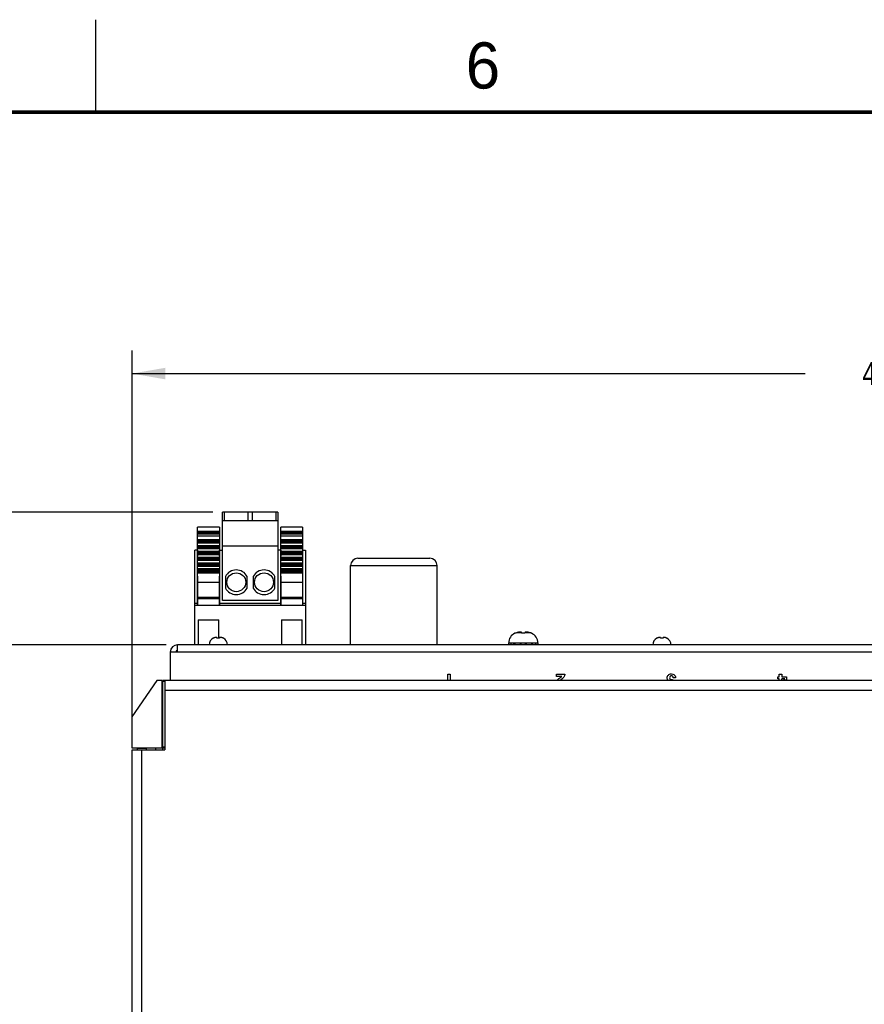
# Model space of a CAD drawing. Header units: inches. Extents: x 0 to 34, y 0 to 22.
# Tile 29 of 88: x 8.1 to 12.7, y 16.7 to 22. Entities that reach past the tile are written whole.
import ezdxf

# ---------------------------------------------------------------- set-up
doc = ezdxf.new("R2010")
doc.units = ezdxf.units.IN
doc.header["$LTSCALE"] = 1.87
doc.header["$MEASUREMENT"] = 0
doc.layers.get('0').update_dxf_attribs({"linetype": 'CONTINUOUS'})
doc.layers.add('DIMENSIONS', color=7, linetype='CONTINUOUS')
doc.styles.get("Standard").update_dxf_attribs({"font": 'txt', "width": 0.8})
doc.styles.add('TEXTSTYLE_2', font='txt')
doc.dimstyles.new('DIMSTYLE_1', dxfattribs={"dimtxt": 0.125, "dimasz": 0.18, "dimexe": 0.125, "dimexo": 0.0625, "dimgap": 0.0625, "dimtad": 0, "dimtih": 1, "dimtoh": 1, "dimlfac": 2, "dimdsep": 46, "dimtxsty": 'STANDARD', "dimblk": '_FILLED', "dimblk1": '_FILLED', "dimblk2": '_FILLED', "dimcen": 0.09, "dimadec": 0, "dimazin": 0, "dimtp": 0.001, "dimtm": 0.001, "dimtfac": 1, "dimtofl": 0, "dimtmove": 0, "dimatfit": 3, "dimldrblk": '_FILLED', "dimfxl": 1, "dimtolj": 1, "dimarcsym": 0})

# ---------------------------------------------------------------- blocks, each defined once
blk = doc.blocks.new('_FILLED')
at = {"color": 0, "linetype": 'BYBLOCK'}
blk.add_solid([(0, 0), (-1, 0.174), (-1, -0.174)], dxfattribs=at)
blk = doc.blocks.new('*D1')
at = {"layer": 'DIMENSIONS', "color": 2, "linetype": 'CONTINUOUS'}
for p, q in [((7.9459, 19.7439), (7.8284, 19.7439)), ((7.9459, 19.3339), (7.9459, 19.7439)), ((9.1323, 19.3339), (7.8209, 19.3339)), ((8.8798, 18.6153), (7.8209, 18.6153)), ((7.9459, 18.6153), (7.9459, 18.2553))]:
    blk.add_line(p, q, dxfattribs=at)
at = {"layer": 'DIMENSIONS', "color": 2, "linetype": 'CONTINUOUS', "xscale": 0.18, "yscale": 0.18, "zscale": 0.18}
for p, rotation in [((7.9459, 19.3339), 270), ((7.9459, 18.6153), 90)]:
    blk.add_blockref('_FILLED', p, dxfattribs=dict(at, rotation=rotation))
at = {"layer": 'DIMENSIONS', "color": 2, "linetype": 'CONTINUOUS', "insert": (7.7659, 19.8064), "char_height": 0.125, "width": 1.225, "attachment_point": 3, "line_spacing_factor": 0.9}
blk.add_mtext('36.5{\\Ftxt.shx;\\W1.000000;\\H0.125000; }[1.437]', dxfattribs=at)
blk = doc.blocks.new('*D2')
at = {"layer": 'DIMENSIONS', "color": 2, "linetype": 'CONTINUOUS'}
for p, q in [((8.8798, 18.6153), (7.0709, 18.6153)), ((7.1959, 18.6153), (7.1959, 15.3209)), ((7.1959, 12.4035), (7.1959, 15.0709)), ((8.3194, 12.4035), (7.0709, 12.4035))]:
    blk.add_line(p, q, dxfattribs=at)
at = {"layer": 'DIMENSIONS', "color": 2, "linetype": 'CONTINUOUS', "xscale": 0.18, "yscale": 0.18, "zscale": 0.18}
for p, rotation in [((7.1959, 18.6153), 90), ((7.1959, 12.4035), 270)]:
    blk.add_blockref('_FILLED', p, dxfattribs=dict(at, rotation=rotation))
at = {"layer": 'DIMENSIONS', "color": 2, "linetype": 'CONTINUOUS', "insert": (7.1959, 15.2584), "char_height": 0.125, "width": 1.525, "attachment_point": 2, "line_spacing_factor": 0.9}
blk.add_mtext('315.56{\\Ftxt.shx;\\W1.000000;\\H0.125000; }[12.424]', dxfattribs=at)
blk = doc.blocks.new('*D3')
at = {"layer": 'DIMENSIONS', "color": 2, "linetype": 'CONTINUOUS'}
for p, q in [((9.1323, 19.3339), (5.5709, 19.3339)), ((5.6959, 19.3339), (5.6959, 15.8977)), ((5.6959, 12.2116), (5.6959, 15.6477)), ((8.7998, 12.2116), (5.5709, 12.2116))]:
    blk.add_line(p, q, dxfattribs=at)
at = {"layer": 'DIMENSIONS', "color": 2, "linetype": 'CONTINUOUS', "xscale": 0.18, "yscale": 0.18, "zscale": 0.18}
for p, rotation in [((5.6959, 19.3339), 90), ((5.6959, 12.2116), 270)]:
    blk.add_blockref('_FILLED', p, dxfattribs=dict(at, rotation=rotation))
at = {"layer": 'DIMENSIONS', "color": 2, "linetype": 'CONTINUOUS', "insert": (5.6959, 15.8352), "char_height": 0.125, "width": 1.525, "attachment_point": 2, "line_spacing_factor": 0.9}
blk.add_mtext('361.81{\\Ftxt.shx;\\W1.000000;\\H0.125000; }[14.245]', dxfattribs=at)
blk = doc.blocks.new('*D16')
at = {"layer": 'DIMENSIONS', "color": 2, "linetype": 'CONTINUOUS'}
for p, q in [((8.6959, 18.1097), (8.6959, 20.2089)), ((17.5286, 18.1097), (17.5286, 20.2089)), ((8.6959, 20.0839), (12.3373, 20.0839)), ((17.5286, 20.0839), (13.8873, 20.0839))]:
    blk.add_line(p, q, dxfattribs=at)
at = {"layer": 'DIMENSIONS', "color": 2, "linetype": 'CONTINUOUS', "xscale": 0.18, "yscale": 0.18, "zscale": 0.18, "rotation": 180}
blk.add_blockref('_FILLED', (8.6959, 20.0839), dxfattribs=at)
at = {"layer": 'DIMENSIONS', "color": 2, "linetype": 'CONTINUOUS', "xscale": 0.18, "yscale": 0.18, "zscale": 0.18}
blk.add_blockref('_FILLED', (17.5286, 20.0839), dxfattribs=at)
at = {"layer": 'DIMENSIONS', "color": 2, "linetype": 'CONTINUOUS', "insert": (13.1123, 20.1464), "char_height": 0.125, "width": 1.425, "attachment_point": 2, "line_spacing_factor": 0.9}
blk.add_mtext('448.7{\\Ftxt.shx;\\W1.000000;\\H0.125000; }[17.665]', dxfattribs=at)

msp = doc.modelspace()

# ---------------------------------------------------------------- linework, layer by layer
at = {"color": 2, "linetype": 'CONTINUOUS'}
msp.add_line((8.5, 21.5), (8.5, 22), dxfattribs=at)
at = {"color": 6, "linetype": 'CONTINUOUS'}
for p, q in [((9.1848, 18.8555), (9.1848, 19.3339)), ((9.4848, 19.3339), (9.1848, 19.3339)), ((9.1948, 19.3339), (9.1948, 19.2888)), ((9.3247, 19.2888), (9.3247, 19.3339)), ((9.3448, 19.3339), (9.3448, 19.2888)), ((9.4747, 19.2888), (9.4747, 19.3339)), ((9.4848, 19.3339), (9.4848, 18.8555)), ((9.0507, 18.8289), (9.0507, 19.2522)), ((9.1688, 19.2522), (9.0507, 19.2522)), ((9.1688, 19.2522), (9.1688, 18.8289)), ((9.4848, 19.2864), (9.1848, 19.2864)), ((9.1948, 19.2888), (9.3247, 19.2888)), ((9.3448, 19.2888), (9.4747, 19.2888)), ((9.5007, 18.8289), (9.5007, 19.2522)), ((9.6188, 19.2522), (9.5007, 19.2522)), ((9.6188, 19.2522), (9.6188, 18.8289)), ((9.1688, 19.2297), (9.0507, 19.2297)), ((9.1688, 19.2207), (9.0507, 19.2207)), ((9.1688, 19.2148), (9.0507, 19.2148)), ((9.0507, 19.2049), (9.1688, 19.2049)), ((9.6188, 19.2297), (9.5007, 19.2297)), ((9.6188, 19.2207), (9.5007, 19.2207)), ((9.6188, 19.2148), (9.5007, 19.2148)), ((9.5007, 19.2049), (9.6188, 19.2049)), ((9.1688, 19.1833), (9.0507, 19.1833)), ((9.0507, 19.1793), (9.1688, 19.1793)), ((9.1688, 19.1715), (9.0507, 19.1715)), ((9.0507, 19.1675), (9.1688, 19.1675)), ((9.1688, 19.1518), (9.0507, 19.1518)), ((9.0507, 19.1478), (9.1688, 19.1478)), ((9.1688, 19.14), (9.0507, 19.14)), ((9.1848, 19.1508), (9.4848, 19.1508)), ((9.6188, 19.1833), (9.5007, 19.1833)), ((9.5007, 19.1793), (9.6188, 19.1793)), ((9.6188, 19.1715), (9.5007, 19.1715)), ((9.5007, 19.1675), (9.6188, 19.1675)), ((9.6188, 19.1518), (9.5007, 19.1518)), ((9.5007, 19.1478), (9.6188, 19.1478)), ((9.6188, 19.14), (9.5007, 19.14)), ((9.0348, 18.8289), (9.0348, 19.1281)), ((9.0502, 19.1281), (9.0348, 19.1281)), ((9.0502, 19.1281), (9.0502, 19.0947)), ((9.0502, 19.0947), (9.0507, 19.0947)), ((9.0507, 19.136), (9.1688, 19.136)), ((9.1688, 19.1203), (9.0507, 19.1203)), ((9.0507, 19.1163), (9.1688, 19.1163)), ((9.1688, 19.1085), (9.0507, 19.1085)), ((9.0507, 19.1045), (9.1688, 19.1045)), ((9.1688, 19.0888), (9.0507, 19.0888)), ((9.1688, 19.0947), (9.1693, 19.0947)), ((9.1693, 19.0947), (9.1693, 19.1281)), ((9.1693, 19.1281), (9.1848, 19.1281)), ((9.5002, 19.1281), (9.4848, 19.1281)), ((9.5002, 19.1281), (9.5002, 19.0947)), ((9.5002, 19.0947), (9.5007, 19.0947)), ((9.5007, 19.136), (9.6188, 19.136)), ((9.6188, 19.1203), (9.5007, 19.1203)), ((9.5007, 19.1163), (9.6188, 19.1163)), ((9.6188, 19.1085), (9.5007, 19.1085)), ((9.5007, 19.1045), (9.6188, 19.1045)), ((9.6188, 19.0888), (9.5007, 19.0888)), ((9.6188, 19.0947), (9.6193, 19.0947)), ((9.6193, 19.0947), (9.6193, 19.1281)), ((9.6193, 19.1281), (9.6348, 19.1281)), ((9.6348, 19.1281), (9.6348, 18.8289)), ((9.0507, 19.0848), (9.1688, 19.0848)), ((9.1688, 19.077), (9.0507, 19.077)), ((9.0507, 19.073), (9.1688, 19.073)), ((9.1688, 19.0573), (9.0507, 19.0573)), ((9.0507, 19.0533), (9.1688, 19.0533)), ((9.1688, 19.0455), (9.0507, 19.0455)), ((9.0507, 19.0415), (9.1688, 19.0415)), ((9.5007, 19.0848), (9.6188, 19.0848)), ((9.6188, 19.077), (9.5007, 19.077)), ((9.5007, 19.073), (9.6188, 19.073)), ((9.6188, 19.0573), (9.5007, 19.0573)), ((9.5007, 19.0533), (9.6188, 19.0533)), ((9.6188, 19.0455), (9.5007, 19.0455)), ((9.5007, 19.0415), (9.6188, 19.0415)), ((9.0502, 18.9864), (9.0502, 18.8289)), ((9.0507, 18.9864), (9.0502, 18.9864)), ((9.1688, 19.0258), (9.0507, 19.0258)), ((9.0507, 19.0218), (9.1688, 19.0218)), ((9.1688, 19.014), (9.0507, 19.014)), ((9.0507, 19.01), (9.1688, 19.01)), ((9.1688, 19.0041), (9.0507, 19.0041)), ((9.1693, 18.9864), (9.1688, 18.9864)), ((9.1693, 18.8289), (9.1693, 18.9864)), ((9.2007, 18.9854), (9.2007, 18.9224)), ((9.3188, 18.9224), (9.3188, 18.9854)), ((9.3507, 18.9854), (9.3507, 18.9224)), ((9.4688, 18.9224), (9.4688, 18.9854)), ((9.5002, 18.9864), (9.5002, 18.8289)), ((9.5007, 18.9864), (9.5002, 18.9864)), ((9.6188, 19.0258), (9.5007, 19.0258)), ((9.5007, 19.0218), (9.6188, 19.0218)), ((9.6188, 19.014), (9.5007, 19.014)), ((9.5007, 19.01), (9.6188, 19.01)), ((9.6188, 19.0041), (9.5007, 19.0041)), ((9.6193, 18.9864), (9.6188, 18.9864)), ((9.6193, 18.8289), (9.6193, 18.9864)), ((9.0507, 18.9549), (9.1688, 18.9549)), ((9.5007, 18.9549), (9.6188, 18.9549)), ((9.0502, 18.8762), (9.0507, 18.8762)), ((9.1688, 18.8762), (9.1693, 18.8762)), ((9.5002, 18.8762), (9.5007, 18.8762)), ((9.6188, 18.8762), (9.6193, 18.8762)), ((9.0502, 18.8388), (9.0348, 18.8388)), ((9.1688, 18.8713), (9.0507, 18.8713)), ((9.0507, 18.8653), (9.1688, 18.8653)), ((9.5002, 18.8388), (9.1693, 18.8388)), ((9.4848, 18.8555), (9.1848, 18.8555)), ((9.6188, 18.8713), (9.5007, 18.8713)), ((9.5007, 18.8653), (9.6188, 18.8653)), ((9.6348, 18.8388), (9.6193, 18.8388))]:
    msp.add_line(p, q, dxfattribs=at)
at = {"color": 7, "linetype": 'CONTINUOUS'}
for p, q in [((9.8779, 18.6153), (9.8779, 19.0443)), ((9.8779, 19.0443), (10.3466, 19.0443)), ((9.9179, 19.0843), (10.3066, 19.0843)), ((10.3466, 18.6153), (10.3466, 19.0443)), ((9.0348, 18.6153), (9.0348, 18.8289)), ((9.6348, 18.8289), (9.0348, 18.8289)), ((9.6348, 18.8289), (9.6348, 18.6153)), ((9.0536, 18.7512), (9.0536, 18.6153)), ((9.0536, 18.7512), (9.1659, 18.7512)), ((9.1659, 18.6509), (9.1659, 18.7512)), ((9.5036, 18.7512), (9.5036, 18.6153)), ((9.5036, 18.7512), (9.6159, 18.7512)), ((9.6159, 18.6153), (9.6159, 18.7512)), ((10.7683, 18.6778), (10.7674, 18.6778)), ((10.8028, 18.6804), (10.7753, 18.6804)), ((10.8031, 18.6778), (10.8025, 18.6832)), ((10.8214, 18.6778), (10.8031, 18.6778)), ((10.822, 18.6832), (10.8214, 18.6778)), ((10.8492, 18.6804), (10.8217, 18.6804)), ((10.8571, 18.6778), (10.8562, 18.6778)), ((9.1353, 18.6509), (9.1344, 18.6509)), ((9.155, 18.6545), (9.1455, 18.6545)), ((9.1554, 18.6509), (9.1549, 18.6552)), ((9.1691, 18.6509), (9.1554, 18.6509)), ((9.1696, 18.6552), (9.1691, 18.6509)), ((9.179, 18.6545), (9.1695, 18.6545)), ((9.1901, 18.6509), (9.1892, 18.6509)), ((10.7331, 18.6252), (10.7331, 18.6153)), ((10.7331, 18.6252), (10.8914, 18.6252)), ((10.7451, 18.6252), (10.7451, 18.6153)), ((10.7623, 18.6153), (10.7623, 18.6252)), ((10.7675, 18.6252), (10.7675, 18.6153)), ((10.7964, 18.6252), (10.7964, 18.6153)), ((10.8005, 18.6153), (10.8005, 18.6252)), ((10.824, 18.6153), (10.824, 18.6252)), ((10.8281, 18.6252), (10.8281, 18.6153)), ((10.857, 18.6252), (10.857, 18.6153)), ((10.8622, 18.6153), (10.8622, 18.6252)), ((10.8794, 18.6252), (10.8794, 18.6153)), ((10.8914, 18.6252), (10.8914, 18.6153)), ((11.5353, 18.6509), (11.5344, 18.6509)), ((11.555, 18.6545), (11.5455, 18.6545)), ((11.5554, 18.6509), (11.5549, 18.6552)), ((11.5691, 18.6509), (11.5554, 18.6509)), ((11.5696, 18.6552), (11.5691, 18.6509)), ((11.579, 18.6545), (11.5695, 18.6545)), ((11.5901, 18.6509), (11.5892, 18.6509)), ((8.8297, 18.4222), (8.6939, 18.2253)), ((8.8593, 18.4222), (8.8297, 18.4222)), ((8.8593, 18.058), (8.8593, 18.4222)), ((8.8623, 18.0472), (8.8623, 18.4222)), ((17.3623, 18.4222), (8.8623, 18.4222)), ((8.8623, 18.4183), (8.8731, 18.4183)), ((8.8731, 18.4212), (8.8731, 18.0472)), ((17.3514, 18.4212), (8.8731, 18.4212)), ((8.8731, 18.37), (17.3514, 18.37)), ((8.8623, 18.2883), (8.8593, 18.2883)), ((8.8593, 18.2332), (8.8623, 18.2332)), ((8.6939, 18.2253), (8.6939, 18.058)), ((8.8623, 18.2204), (8.8593, 18.2204)), ((8.6939, 18.058), (8.8593, 18.058)), ((8.6959, 12.5866), (8.6959, 18.0472)), ((8.6959, 18.0472), (8.8731, 18.0472)), ((8.7245, 18.0472), (8.7245, 18.058)), ((8.7737, 18.0531), (8.7245, 18.0531)), ((8.7471, 18.0472), (8.7471, 12.5866)), ((8.7737, 18.0472), (8.7737, 18.0531)), ((8.8229, 18.058), (8.8229, 18.0472)), ((8.8731, 18.061), (8.8623, 18.061)), ((8.8623, 18.057), (8.8731, 18.057))]:
    msp.add_line(p, q, dxfattribs=at)
at = {"color": 3, "linetype": 'CONTINUOUS'}
for p, q in [((8.9423, 18.5758), (8.9423, 18.6153)), ((17.2822, 18.6153), (8.9423, 18.6153)), ((8.9028, 18.5758), (8.9028, 18.4222)), ((17.3217, 18.5758), (8.9028, 18.5758))]:
    msp.add_line(p, q, dxfattribs=at)
at = {"color": 40, "linetype": 'CONTINUOUS'}
for p, q in [((10.404, 18.4222), (10.404, 18.4561)), ((10.404, 18.4561), (10.4171, 18.4561)), ((10.4171, 18.4561), (10.4171, 18.4222)), ((10.9915, 18.4445), (10.9915, 18.4561)), ((10.9915, 18.4561), (11.037, 18.4561)), ((12.1975, 18.4414), (12.1975, 18.4561)), ((12.1975, 18.4561), (12.2106, 18.4561)), ((12.2106, 18.4561), (12.2106, 18.4414)), ((11.0204, 18.4445), (10.9915, 18.4445)), ((11.0215, 18.4296), (11.0116, 18.4222)), ((11.6194, 18.4269), (11.6194, 18.4222)), ((11.624, 18.4356), (11.6241, 18.4357)), ((11.6369, 18.4356), (11.624, 18.4356)), ((12.1901, 18.4311), (12.1901, 18.4414)), ((12.1901, 18.4414), (12.1975, 18.4414)), ((12.1975, 18.4311), (12.1901, 18.4311)), ((12.1975, 18.4222), (12.1975, 18.4311)), ((12.2106, 18.4414), (12.2369, 18.4414)), ((12.2272, 18.4311), (12.2106, 18.4311)), ((12.222, 18.4222), (12.2272, 18.4311)), ((12.2369, 18.43), (12.2321, 18.4222)), ((12.2369, 18.4414), (12.2369, 18.43))]:
    msp.add_line(p, q, dxfattribs=at)
at = {"color": 7, "linetype": 'CONTINUOUS', "const_width": 0.02}
msp.add_lwpolyline([(33.5, 21.5), (0.5, 21.5)], dxfattribs=at)
at = {"color": 6, "linetype": 'CONTINUOUS'}
for centre in [(9.2598, 18.9539), (9.4098, 18.9539)]:
    msp.add_circle(centre, 0.0512, dxfattribs=at)
at = {"color": 7, "linetype": 'CONTINUOUS'}
for centre, radius, start, end in [((9.9179, 19.0443), 0.04, 90, 180), ((10.3066, 19.0443), 0.04, 0, 90), ((10.7913, 18.6252), 0.0578, 114.4946, 180), ((10.7925, 18.623), 0.0599, 106.7048, 113.8173), ((10.8122, 18.5573), 0.1285, 104.7919, 106.7107), ((10.8122, 18.5573), 0.1285, 103.8932, 104.7919), ((10.8122, 18.5573), 0.1285, 103.0904, 103.8932), ((10.8122, 18.5573), 0.1285, 101.595, 103.0903), ((10.8014, 18.5895), 0.0948, 98.0595, 99.1196), ((10.8014, 18.5895), 0.0949, 97.6502, 98.0595), ((10.8015, 18.5894), 0.095, 97.0135, 97.6502), ((10.8015, 18.5894), 0.095, 96.5205, 97.0135), ((10.8015, 18.5893), 0.0951, 95.9825, 96.5205), ((10.8015, 18.5893), 0.0951, 95.4364, 95.9825), ((10.8015, 18.5892), 0.0952, 94.9662, 95.4364), ((10.8015, 18.5891), 0.0953, 94.3412, 94.9662), ((10.8015, 18.589), 0.0954, 93.9629, 94.3412), ((10.8015, 18.5889), 0.0955, 92.9693, 93.9627), ((10.7936, 18.651), 0.0334, 83.2526, 84.9187), ((10.7936, 18.6506), 0.0338, 82.6248, 83.2543), ((10.7935, 18.6504), 0.034, 81.5905, 82.6242), ((10.7935, 18.65), 0.0344, 80.8186, 81.5909), ((10.7934, 18.6497), 0.0347, 79.9274, 80.8184), ((10.7934, 18.6494), 0.0351, 79.0562, 79.9274), ((10.7933, 18.649), 0.0354, 78.2637, 79.0563), ((10.7932, 18.6486), 0.0358, 77.2479, 78.2632), ((10.7931, 18.6482), 0.0362, 76.6011, 77.2486), ((10.793, 18.6476), 0.0368, 74.9401, 76.5982), ((10.8315, 18.6476), 0.0368, 103.4015, 105.0599), ((10.8314, 18.6482), 0.0362, 102.7374, 103.3986), ((10.8313, 18.6486), 0.0358, 101.7363, 102.738), ((10.8312, 18.649), 0.0354, 100.9278, 101.7359), ((10.8311, 18.6494), 0.0351, 100.0722, 100.9279), ((10.8311, 18.6497), 0.0347, 99.1645, 100.0723), ((10.831, 18.65), 0.0344, 98.4089, 99.1642), ((10.831, 18.6504), 0.034, 97.3582, 98.4094), ((10.8309, 18.6506), 0.0338, 96.7456, 97.3575), ((10.8309, 18.651), 0.0334, 95.0813, 96.7473), ((10.823, 18.5889), 0.0955, 85.9728, 87.0308), ((10.823, 18.589), 0.0954, 85.5724, 85.9726), ((10.823, 18.5891), 0.0953, 84.9327, 85.5724), ((10.823, 18.5892), 0.0952, 84.4478, 84.9326), ((10.823, 18.5893), 0.0951, 83.9064, 84.4478), ((10.823, 18.5893), 0.0951, 83.3637, 83.9064), ((10.823, 18.5894), 0.095, 82.8902, 83.3637), ((10.8231, 18.5894), 0.0949, 82.2633, 82.8902), ((10.8231, 18.5895), 0.0949, 81.8817, 82.2633), ((10.8231, 18.5895), 0.0948, 80.8804, 81.8817), ((10.8123, 18.5573), 0.1285, 76.91, 78.405), ((10.8123, 18.5573), 0.1285, 76.1002, 76.91), ((10.8123, 18.5573), 0.1285, 75.2085, 76.1002), ((10.8123, 18.5573), 0.1285, 73.2893, 75.2085), ((10.8319, 18.6227), 0.0602, 70.9218, 73.2903), ((10.832, 18.6231), 0.0599, 68.5478, 70.9214), ((10.8321, 18.6233), 0.0596, 66.1709, 68.5474), ((10.8332, 18.6252), 0.0578, 0, 65.5054), ((9.1533, 18.6153), 0.0403, 117.955, 180), ((9.1541, 18.6138), 0.0416, 113.2281, 116.8447), ((9.1542, 18.6136), 0.0419, 111.4992, 113.2294), ((9.1543, 18.6134), 0.0421, 109.9243, 111.4993), ((9.1543, 18.6131), 0.0423, 108.0743, 109.9236), ((9.1544, 18.6129), 0.0426, 107.0147, 108.0751), ((9.1545, 18.6125), 0.043, 105.1504, 107.0133), ((9.1546, 18.6122), 0.0433, 104.4642, 105.1519), ((9.1547, 18.6117), 0.0438, 102.2016, 104.4607), ((9.1622, 18.5771), 0.0793, 101.2436, 102.205), ((9.1622, 18.5771), 0.0793, 100.5366, 101.2436), ((9.1622, 18.5771), 0.0793, 100.3686, 100.5366), ((9.1622, 18.5771), 0.0793, 99.5681, 100.3686), ((9.1557, 18.5971), 0.0585, 95.6339, 96.5392), ((9.1557, 18.5971), 0.0586, 95.2309, 95.634), ((9.1557, 18.597), 0.0586, 94.7286, 95.2308), ((9.1557, 18.597), 0.0586, 94.1975, 94.7286), ((9.1557, 18.597), 0.0586, 93.8272, 94.1975), ((9.1557, 18.5969), 0.0587, 92.9324, 93.8271), ((9.151, 18.6353), 0.0203, 83.4575, 84.9685), ((9.1509, 18.6351), 0.0205, 82.837, 83.4587), ((9.1509, 18.635), 0.0206, 81.9493, 82.8367), ((9.1509, 18.6348), 0.0208, 81.1149, 81.9493), ((9.1509, 18.6347), 0.0209, 80.4487, 81.1151), ((9.1508, 18.6344), 0.0212, 78.9622, 80.447), ((9.1737, 18.6344), 0.0212, 99.553, 101.0378), ((9.1736, 18.6347), 0.0209, 98.896, 99.5513), ((9.1736, 18.6348), 0.0208, 98.0507, 98.8962), ((9.1736, 18.635), 0.0206, 97.1755, 98.0507), ((9.1736, 18.6351), 0.0205, 96.5414, 97.1752), ((9.1735, 18.6353), 0.0203, 95.0315, 96.5425), ((9.1688, 18.5969), 0.0587, 86.1731, 87.0676), ((9.1688, 18.597), 0.0586, 85.8001, 86.173), ((9.1688, 18.597), 0.0586, 85.2717, 85.8002), ((9.1688, 18.597), 0.0586, 84.7671, 85.2717), ((9.1688, 18.5971), 0.0586, 84.3663, 84.7671), ((9.1688, 18.5971), 0.0585, 83.4608, 84.3663), ((9.1623, 18.5771), 0.0793, 79.6314, 80.4319), ((9.1623, 18.5771), 0.0793, 79.4598, 79.6314), ((9.1623, 18.5771), 0.0793, 78.7565, 79.4598), ((9.1623, 18.5771), 0.0793, 77.795, 78.7564), ((9.1698, 18.6117), 0.0438, 75.5393, 77.7984), ((9.1699, 18.6122), 0.0433, 74.8481, 75.5358), ((9.17, 18.6125), 0.043, 72.9868, 74.8496), ((9.1701, 18.6129), 0.0426, 71.925, 72.9853), ((9.1702, 18.6131), 0.0423, 70.0764, 71.9258), ((9.1702, 18.6134), 0.0421, 68.5007, 70.0757), ((9.1703, 18.6136), 0.0419, 66.7707, 68.5009), ((9.1704, 18.6138), 0.0416, 63.1553, 66.7719), ((9.1712, 18.6153), 0.0403, 0, 62.045), ((11.5533, 18.6153), 0.0403, 117.955, 180), ((11.5541, 18.6138), 0.0416, 113.2281, 116.8447), ((11.5542, 18.6136), 0.0419, 111.4992, 113.2294), ((11.5543, 18.6134), 0.0421, 109.9243, 111.4993), ((11.5543, 18.6131), 0.0423, 108.0743, 109.9236), ((11.5544, 18.6129), 0.0426, 107.0147, 108.0751), ((11.5545, 18.6125), 0.043, 105.1504, 107.0133), ((11.5546, 18.6122), 0.0433, 104.4642, 105.1519), ((11.5547, 18.6117), 0.0438, 102.2016, 104.4607), ((11.5622, 18.5771), 0.0793, 101.2436, 102.205), ((11.5622, 18.5771), 0.0793, 100.5366, 101.2436), ((11.5622, 18.5771), 0.0793, 100.3686, 100.5366), ((11.5622, 18.5771), 0.0793, 99.5681, 100.3686), ((11.5557, 18.5971), 0.0585, 95.6339, 96.5392), ((11.5557, 18.5971), 0.0586, 95.2309, 95.634), ((11.5557, 18.597), 0.0586, 94.7286, 95.2308), ((11.5557, 18.597), 0.0586, 94.1975, 94.7286), ((11.5557, 18.597), 0.0586, 93.8272, 94.1975), ((11.5557, 18.5969), 0.0587, 92.9324, 93.8271), ((11.551, 18.6353), 0.0203, 83.4575, 84.9685), ((11.5509, 18.6351), 0.0205, 82.837, 83.4587), ((11.5509, 18.635), 0.0206, 81.9493, 82.8367), ((11.5509, 18.6348), 0.0208, 81.1149, 81.9493), ((11.5509, 18.6347), 0.0209, 80.4487, 81.1151), ((11.5508, 18.6344), 0.0212, 78.9622, 80.447), ((11.5737, 18.6344), 0.0212, 99.553, 101.0378), ((11.5736, 18.6347), 0.0209, 98.896, 99.5513), ((11.5736, 18.6348), 0.0208, 98.0507, 98.8962), ((11.5736, 18.635), 0.0206, 97.1755, 98.0507), ((11.5736, 18.6351), 0.0205, 96.5414, 97.1752), ((11.5735, 18.6353), 0.0203, 95.0315, 96.5425), ((11.5688, 18.5969), 0.0587, 86.1731, 87.0676), ((11.5688, 18.597), 0.0586, 85.8001, 86.173), ((11.5688, 18.597), 0.0586, 85.2717, 85.8002), ((11.5688, 18.597), 0.0586, 84.7671, 85.2717), ((11.5688, 18.5971), 0.0586, 84.3663, 84.7671), ((11.5688, 18.5971), 0.0585, 83.4608, 84.3663), ((11.5623, 18.5771), 0.0793, 79.6314, 80.4319), ((11.5623, 18.5771), 0.0793, 79.4598, 79.6314), ((11.5623, 18.5771), 0.0793, 78.7565, 79.4598), ((11.5623, 18.5771), 0.0793, 77.795, 78.7564), ((11.5698, 18.6117), 0.0438, 75.5393, 77.7984), ((11.5699, 18.6122), 0.0433, 74.8481, 75.5358), ((11.57, 18.6125), 0.043, 72.9868, 74.8496), ((11.5701, 18.6129), 0.0426, 71.925, 72.9853), ((11.5702, 18.6131), 0.0423, 70.0764, 71.9258), ((11.5702, 18.6134), 0.0421, 68.5007, 70.0757), ((11.5703, 18.6136), 0.0419, 66.7707, 68.5009), ((11.5704, 18.6138), 0.0416, 63.1553, 66.7719), ((11.5712, 18.6153), 0.0403, 0, 62.045), ((8.9423, 18.5758), 0.01, 90, 180)]:
    msp.add_arc(centre, radius, start, end, dxfattribs=at)
at = {"color": 6, "linetype": 'CONTINUOUS'}
for centre, start, end in [((9.2598, 18.9539), 28.0725, 151.9275), ((9.4098, 18.9539), 28.0725, 151.9275), ((9.2598, 18.9539), 208.0725, 331.9275), ((9.4098, 18.9539), 208.0725, 331.9275)]:
    msp.add_arc(centre, 0.0669, start, end, dxfattribs=at)
at = {"color": 3, "linetype": 'CONTINUOUS'}
msp.add_arc((8.9423, 18.5758), 0.0395, 90, 180, dxfattribs=at)
at = {"color": 40, "linetype": 'CONTINUOUS'}
msp.add_arc((10.4651, 18.4302), 1.7455, 359.7362, 0.0301, dxfattribs=at)
for points, knots in [([(11.037, 18.4561), (11.0368, 18.4541), (11.0366, 18.4499), (11.0335, 18.4396), (11.0267, 18.4334), (11.0215, 18.4296)], [0, 0, 0, 0, 0.187734, 0.393804, 1, 1, 1, 1]), ([(11.591, 18.4364), (11.591, 18.4393), (11.592, 18.4451), (11.597, 18.4523), (11.6046, 18.4569), (11.6106, 18.4579), (11.6137, 18.4579)], [0, 0, 0, 0, 0.253117, 0.489631, 0.731811, 1, 1, 1, 1]), ([(11.6144, 18.4474), (11.6119, 18.4474), (11.6061, 18.4453), (11.6045, 18.4393), (11.6045, 18.4364)], [0, 0, 0, 0, 0.457654, 1, 1, 1, 1]), ([(11.6137, 18.4579), (11.6185, 18.4579), (11.6268, 18.4565), (11.6357, 18.4475), (11.6369, 18.4398), (11.6369, 18.4356)], [0, 0, 0, 0, 0.395879, 0.652945, 1, 1, 1, 1]), ([(11.6241, 18.4357), (11.6241, 18.4382), (11.6235, 18.4422), (11.6196, 18.4467), (11.6162, 18.4474), (11.6144, 18.4474)], [0, 0, 0, 0, 0.429578, 0.682885, 1, 1, 1, 1]), ([(10.9948, 18.4222), (10.9952, 18.4228), (10.998, 18.4268), (11.002, 18.4298), (11.0054, 18.4322)], [0, 0, 0, 0, 0.148733, 1, 1, 1, 1]), ([(11.0054, 18.4322), (11.0089, 18.4346), (11.0141, 18.4381), (11.0194, 18.4424), (11.0204, 18.4445)], [0, 0, 0, 0, 0.64649, 1, 1, 1, 1]), ([(11.5981, 18.4222), (11.597, 18.4229), (11.5946, 18.4249), (11.5916, 18.4297), (11.591, 18.434), (11.591, 18.4364)], [0, 0, 0, 0, 0.231644, 0.562726, 1, 1, 1, 1]), ([(11.6045, 18.4364), (11.6045, 18.4346), (11.6053, 18.4309), (11.6097, 18.4279), (11.6145, 18.427), (11.6178, 18.4269), (11.6194, 18.4269)], [0, 0, 0, 0, 0.275204, 0.50745, 0.755317, 1, 1, 1, 1])]:
    msp.add_open_spline(points, degree=3, knots=knots, dxfattribs=at)

# ---------------------------------------------------------------- texts
at = {"color": 2, "linetype": 'CONTINUOUS', "insert": (10.5012, 21.8772), "char_height": 0.25, "width": 0.25, "attachment_point": 1, "line_spacing_factor": 0.9, "style": 'TEXTSTYLE_2'}
msp.add_mtext('6', dxfattribs=at)

# ---------------------------------------------------------------- dimensions: what is measured, and where the dimension line sits
at = {"layer": 'DIMENSIONS', "color": 2, "linetype": 'CONTINUOUS'}
dim = msp.add_linear_dim(base=(17.5286, 20.0839), p1=(8.6959, 18.0472), p2=(17.5286, 18.0472), dimstyle='DIMSTYLE_1', dxfattribs=at)
dim.commit()
dim.dimension.update_dxf_attribs({"geometry": '*D16', "text_midpoint": (13.1123, 20.0839), "dimtype": 160})
for base, p1, p2, angle, picture, middle in [((7.9459, 18.6153), (9.1948, 19.3339), (8.9423, 18.6153), 270, '*D1', (7.1534, 19.7439)), ((5.6959, 19.3339), (8.8623, 12.2116), (9.1948, 19.3339), 90, '*D3', (5.6959, 15.7727)), ((7.1959, 12.4035), (8.9423, 18.6153), (8.3819, 12.4035), 270, '*D2', (7.1959, 15.1959))]:
    dim = msp.add_linear_dim(base=base, p1=p1, p2=p2, angle=angle, dimstyle='DIMSTYLE_1', dxfattribs=at)
    dim.commit()
    dim.dimension.update_dxf_attribs({"geometry": picture, "text_midpoint": middle, "dimtype": 160})

doc.saveas('drawing.dxf')
